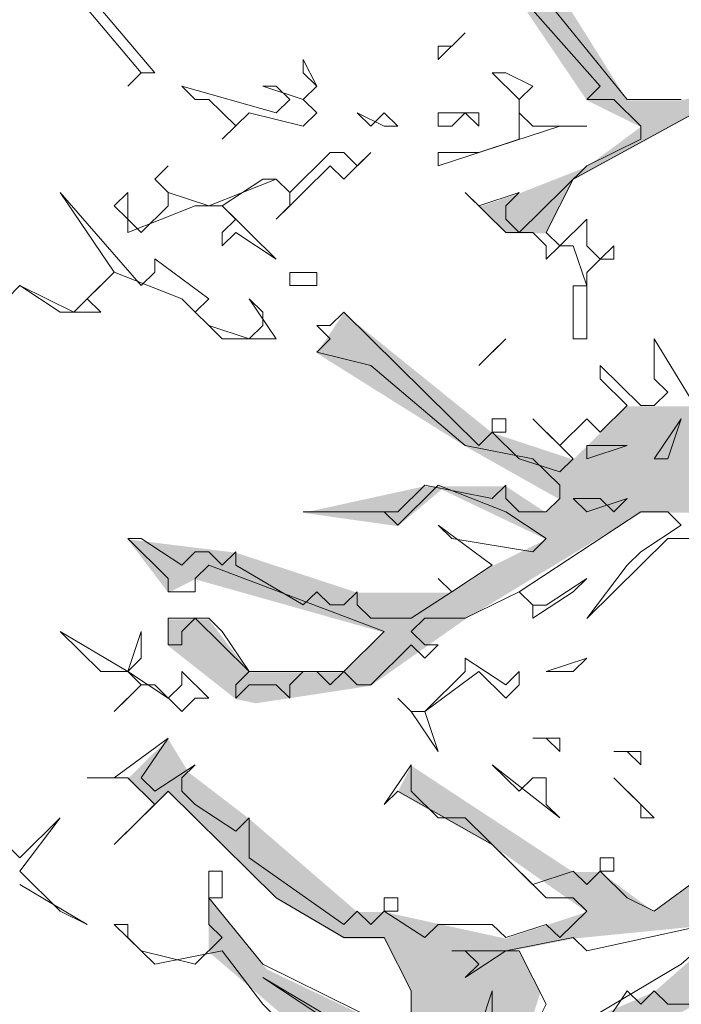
# Model space of a CAD drawing. Header units: metres. Extents: x -4 to 112, y -27 to 26.
# Tile 31 of 167: x 8.028 to 9.007, y 1.962 to 3.419. Entities that reach past the tile are written whole.
import ezdxf

# ---------------------------------------------------------------- set-up
doc = ezdxf.new("R2010")
doc.units = ezdxf.units.M
doc.header["$MEASUREMENT"] = 0
doc.layers.add('60 Pflanzen außen', color=7, linetype='Continuous')
doc.layers.add('94 Genehmigungsplanung Bemaßung', color=7, linetype='Continuous')
doc.styles.add('ERSTELLTER_STIL_2', font='arial.ttf')
doc.dimstyles.new('ERSTELLTER_STIL__1', dxfattribs={"dimtxt": 0.25, "dimasz": 0.19, "dimexe": 0.18, "dimexo": 0.1, "dimgap": 0, "dimtad": 1, "dimtih": 1, "dimtoh": 1, "dimzin": 0, "dimdsep": 46, "dimtxsty": 'ERSTELLTER_STIL_2', "dimblk": 'ARROWHEAD_6', "dimblk1": 'ARROWHEAD_6', "dimblk2": 'ARROWHEAD_6', "dimcen": 0.09, "dimclrd": 7, "dimclre": 7, "dimclrt": 7, "dimazin": 0, "dimtfac": 1, "dimtdec": 4, "dimtmove": 0, "dimatfit": 3, "dimfxl": 1, "dimtolj": 1, "dimtzin": 0, "dimarcsym": 0})

# ---------------------------------------------------------------- blocks, each defined once
blk = doc.blocks.new('Laubbäume 27[17]_1', base_point=(9.6662, -0.1855))
at = {"layer": '60 Pflanzen außen', "linetype": 'Continuous', "lineweight": 0, "true_color": 0xffffff}
h = blk.add_hatch(color=7, dxfattribs=at)
h.paths.add_polyline_path([(11.5441, 0.8973), (11.4642, 0.8973), (11.3643, 0.8382), (11.3044, 0.8185), (11.1046, 0.7398), (10.9248, 0.7201), (10.785, 0.7792), (10.6652, 0.7792), (10.5653, 0.858), (10.4454, 0.9761), (10.2556, 0.9269), (10.1857, 0.9171), (10.1658, 0.9368), (10.2856, 1.0352), (10.4255, 1.0352), (10.5453, 1.0254), (10.5653, 1.0549), (10.7051, 1.0352), (10.8849, 1.0352), (11.0048, 1.0352), (11.1246, 1.1336), (11.0048, 1.0745), (10.9648, 1.1336), (11.1047, 1.2517), (11.1846, 1.2517), (11.3044, 1.2714), (11.2046, 1.3305), (11.1446, 1.3305), (11.0448, 1.4093), (10.9848, 1.4684), (11.1247, 1.5471), (11.4244, 1.8424), (11.5243, 1.9803), (11.2645, 1.8228), (11.2446, 1.744), (10.9449, 1.5471), (10.865, 1.4881), (10.7804, 1.4533), (10.865, 1.6456), (11.0448, 1.8228), (11.1247, 1.8228), (11.1047, 1.8819), (11.0049, 1.8228), (10.9449, 1.8622), (10.825, 1.6653), (10.7252, 1.6259), (10.6453, 1.685), (10.6429, 1.6882), (10.6652, 1.7047), (10.7052, 1.7441), (10.7851, 1.8228), (10.842, 1.9349), (10.885, 1.941), (10.9849, 1.9803), (10.865, 2.0394), (10.9849, 2.1772), (11.0448, 2.2166), (11.0049, 2.2757), (10.9649, 2.256), (10.905, 2.2166), (10.885, 2.1772), (10.7651, 1.9803), (10.6253, 2), (10.4655, 2.0394), (10.3656, 2.0001), (10.4256, 2.0985), (10.4655, 2.1576), (10.8451, 2.377), (10.9849, 2.3741), (11.0249, 2.3151), (11.1048, 2.3544), (11.1647, 2.2954), (11.2846, 2.1969), (11.3045, 2.2166), (11.2346, 2.3052), (11.1847, 2.3938), (11.1647, 2.4529), (11.1248, 2.4529), (11.059, 2.4138), (11.0249, 2.4726), (10.8851, 2.4332), (10.965, 2.512), (11.0449, 2.6301), (11.1448, 2.6498), (11.1647, 2.6695), (11.2846, 2.6301), (11.3445, 2.6104), (11.2247, 2.7286), (11.1448, 2.7089), (11.1797, 2.7515), (11.3645, 2.7876), (11.4444, 2.8664), (11.1048, 2.7483), (11.0649, 2.7089), (11.0257, 2.6664), (11.0249, 2.6695), (11.0249, 2.6989), (11.0399, 2.7237), (11.0249, 2.8467), (11.0649, 2.9058), (11.1148, 2.9944), (11.1638, 3.0239), (11.1004, 3.0239), (11.0649, 3.0436), (11.0249, 2.9649), (10.965, 2.8073), (10.985, 2.6301), (10.8651, 2.4923), (10.8451, 2.512), (10.7652, 2.4332), (10.6054, 2.3545), (10.5654, 2.2757), (10.4955, 2.2856), (10.3656, 2.1379), (10.2458, 1.9607), (10.2857, 2.0788), (10.2657, 2.1182), (10.2058, 2.0789), (10.2658, 2.2364), (10.3457, 2.2364), (10.4056, 2.197), (10.4256, 2.256), (10.4755, 2.3053), (10.4855, 2.3151), (10.4855, 2.3348), (10.6653, 2.512), (10.6853, 2.4726), (10.7053, 2.4726), (10.8052, 2.5317), (10.8651, 2.5908), (10.8451, 2.6104), (10.7253, 2.5908), (10.6453, 2.5711), (10.7652, 2.7877), (10.8252, 2.7483), (10.9051, 2.8073), (10.8851, 2.8467), (10.7898, 2.8321), (10.7652, 2.8664), (10.6254, 2.6695), (10.5654, 2.512), (10.5055, 2.4529), (10.5055, 2.512), (10.4855, 2.5317), (10.5455, 2.6302), (10.5654, 2.6302), (10.6054, 2.7089), (10.7453, 2.8467), (10.5854, 2.8664), (10.4856, 2.768), (10.3577, 2.7475), (10.5455, 2.8665), (10.6454, 2.9058), (10.6654, 2.9255), (10.7852, 2.9452), (10.965, 3.0042), (11.0249, 3.0436), (11.0249, 3.0633), (11.005, 3.083), (10.7253, 2.9846), (10.9051, 3.1027), (11.1248, 3.2208), (11.2247, 3.3784), (11.1648, 3.398), (11.2647, 3.4768), (11.1848, 3.4768), (11.0849, 3.4374), (11.005, 3.3981), (10.9451, 3.3784), (10.8951, 3.3882), (10.7853, 3.3784), (10.6254, 3.28), (10.5455, 3.2406), (10.4656, 3.2012), (10.1859, 2.9453), (10.1859, 3.0043), (10.2459, 3.0634), (10.3458, 3.1421), (10.3857, 3.2209), (10.5095, 3.2732), (10.6254, 3.3587), (10.6454, 3.3981), (10.8852, 3.5556), (10.985, 3.6344), (11.1449, 3.7515), (11.3247, 3.7909), (11.5045, 3.8509), (11.4246, 3.91), (11.3446, 3.8706), (11.2048, 3.8116), (11.025, 3.7515), (10.8852, 3.6344), (10.8053, 3.595), (10.7453, 3.5162), (10.4656, 3.339), (10.3458, 3.28), (10.2059, 3.1225), (10.3258, 3.3194), (10.5655, 3.4966), (10.7853, 3.6738), (10.9792, 3.8255), (11.1565, 3.8556), (10.9851, 3.851), (10.8852, 3.7722), (10.8452, 3.7722), (10.6854, 3.6344), (10.5456, 3.5163), (10.3658, 3.4375), (10.3458, 3.4572), (10.4257, 3.536), (10.4657, 3.7909), (10.4674, 3.9118), (10.4657, 4.0184), (10.5656, 4.107), (10.6455, 4.3236), (10.6455, 4.3826), (10.5856, 4.3039), (10.4657, 4.0676), (10.4324, 3.9582), (10.3458, 3.9298), (10.3059, 3.941), (10.3059, 3.9889), (10.3458, 4.0282), (10.3858, 4.0676), (10.4857, 4.1857), (10.6455, 4.4811), (10.6655, 4.4811), (10.6767, 4.4988), (10.6455, 4.5205), (10.6056, 4.5205), (10.5656, 4.4417), (10.5057, 4.5205), (10.5057, 4.4023), (10.4457, 4.2251), (10.3858, 4.1661), (10.3458, 4.1267), (10.3458, 4.0873), (10.206, 4.0086), (10.1661, 4.0676), (10.226, 4.1267), (10.3459, 4.4614), (10.3659, 4.4811), (10.3659, 4.5402), (10.3459, 4.5599), (10.3259, 4.5402), (10.2859, 4.4221), (10.246, 4.3827), (10.246, 4.3433), (10.226, 4.2055), (10.1661, 4.1464), (10.1461, 4.2055), (10.1861, 4.363), (10.1861, 4.5402), (10.2061, 4.7568), (10.1654, 4.7034), (10.1462, 4.8553), (10.0662, 4.4418), (9.9264, 4.2646), (9.8864, 4.1661), (9.8465, 4.3236), (9.8713, 4.434), (9.8864, 4.5009), (9.9863, 4.7765), (9.9464, 4.7765), (9.8665, 4.5796), (9.8265, 4.619), (9.8665, 4.7175), (9.8066, 4.875), (9.7466, 4.9538), (9.6268, 5.0916), (9.6068, 5.1113), (9.5669, 5.0916), (9.6268, 5.0522), (9.6468, 4.9735), (9.7067, 4.9144), (9.8265, 4.7568), (9.7666, 4.6978), (9.8465, 4.4812), (9.8065, 4.363), (9.8065, 4.1858), (9.7865, 3.9101), (9.7265, 3.7329), (9.7465, 3.6148), (9.6666, 3.5951), (9.6067, 3.7133), (9.6267, 3.7329), (9.6466, 3.8314), (9.6866, 3.9692), (9.6866, 4.1071), (9.6666, 3.9692), (9.6267, 3.9102), (9.6267, 3.8905), (9.5867, 3.8117), (9.5867, 3.7723), (9.4469, 3.8905), (9.4469, 4.048), (9.387, 4.1465), (9.387, 4.1662), (9.5468, 4.3434), (9.5868, 4.2646), (9.6267, 4.4221), (9.5868, 4.5206), (9.5468, 4.4221), (9.5468, 4.5009), (9.5868, 4.5993), (9.6068, 4.7175), (9.6068, 4.7766), (9.5668, 4.8356), (9.5668, 4.875), (9.5269, 4.9144), (9.4869, 5.0129), (9.479, 4.9657), (9.5069, 4.7569), (9.4869, 4.6978), (9.5269, 4.619), (9.5069, 4.4024), (9.4269, 4.304), (9.427, 4.3631), (9.4869, 4.5206), (9.387, 4.7963), (9.3271, 4.9735), (9.3071, 4.9735), (9.3471, 4.6978), (9.427, 4.5797), (9.367, 4.2646), (9.347, 4.2252), (9.2472, 4.4418), (9.1873, 4.6388), (9.1673, 4.7569), (9.2073, 4.8357), (9.2272, 4.9932), (9.2073, 4.9735), (9.1873, 4.8554), (9.1673, 4.7963), (9.1074, 4.8751), (9.0075, 4.9341), (9.0075, 4.9735), (9.0075, 5.0523), (8.9875, 5.0523), (8.9875, 4.9735), (8.9476, 4.9341), (8.9875, 4.7766), (8.9675, 4.7569), (8.9276, 4.7569), (8.9575, 4.6683), (8.9276, 4.6585), (8.8277, 4.816), (8.8477, 5.0523), (8.8078, 5.1508), (8.7678, 5.4264), (8.7478, 5.4067), (8.7478, 5.2295), (8.8277, 5.0326), (8.8077, 4.8357), (8.6879, 4.9736), (8.6679, 5.0326), (8.568, 5.1114), (8.4282, 5.1311), (8.6479, 4.9736), (8.7678, 4.816), (8.8277, 4.7569), (8.8477, 4.6782), (8.9276, 4.5994), (8.9475, 4.5994), (8.9875, 4.3434), (8.9675, 4.3237), (8.7977, 4.4025), (8.7677, 4.3828), (8.7278, 4.4616), (8.6479, 4.5207), (8.6279, 4.501), (8.6279, 4.4222), (8.6878, 4.3828), (8.7677, 4.3237), (8.7877, 4.3434), (8.9275, 4.3237), (8.9475, 4.245), (9.0274, 4.1662), (9.0474, 4.0874), (8.9874, 4.1662), (8.8276, 4.2844), (8.7877, 4.2844), (8.7477, 4.2844), (8.528, 4.4025), (8.528, 4.4222), (8.4281, 4.501), (8.3682, 4.5601), (8.3482, 4.5601), (8.2749, 4.6256), (8.2484, 4.6192), (8.0886, 4.7767), (8.0496, 4.8161), (8.0286, 4.7964), (8.0286, 4.757), (8.1485, 4.6586), (8.3882, 4.5207), (8.528, 4.3632), (8.4681, 4.3435), (8.4681, 4.2647), (8.508, 4.2253), (8.528, 4.245), (8.5879, 4.2647), (8.6079, 4.2844), (8.8077, 4.2056), (8.7877, 4.1268), (8.8077, 4.1071), (8.8676, 4.1859), (8.9275, 4.0874), (8.8476, 4.0481), (8.8476, 3.989), (8.8676, 3.9693), (8.9874, 4.0087), (9.0274, 4.0284), (9.2271, 3.8511), (8.9674, 3.8708), (8.8476, 3.8708), (8.7877, 3.8905), (8.7477, 3.8905), (8.6878, 3.9693), (8.6279, 4.0284), (8.508, 4.0678), (8.4681, 4.0678), (8.3882, 4.1663), (8.3082, 4.1269), (8.468, 3.989), (8.5679, 3.9103), (8.6478, 3.7724), (8.8276, 3.8118), (9.1472, 3.8117), (9.297, 3.7423), (9.4069, 3.6345), (9.4269, 3.4967), (9.4668, 3.4376), (9.4668, 3.3785), (9.3869, 3.3195), (9.3469, 3.3195), (9.307, 3.3785), (9.327, 3.4967), (9.307, 3.5656), (9.287, 3.477), (9.2271, 3.5361), (9.2271, 3.6542), (9.1872, 3.6739), (9.2071, 3.5755), (9.0873, 3.6345), (8.9874, 3.6936), (8.9474, 3.6739), (8.9474, 3.6345), (9.0873, 3.5952), (9.2671, 3.4573), (9.267, 3.3785), (9.287, 3.2998), (9.1575, 3.3363), (9.0073, 3.2998), (8.9274, 3.2998), (8.6678, 3.7133), (8.5279, 3.733), (8.7277, 3.5755), (8.7077, 3.5361), (8.5279, 3.5952), (8.3282, 3.6149), (8.2483, 3.5362), (8.3881, 3.5558), (8.488, 3.5361), (8.5279, 3.5361), (8.6877, 3.477), (8.7477, 3.477), (8.8675, 3.2998), (8.9474, 3.2604), (8.8675, 3.2014), (8.7676, 3.162), (8.7077, 3.1423), (8.7476, 3.1029), (8.8076, 3.1029), (8.8475, 3.1817), (9.0273, 3.2801), (9.2271, 3.2407), (9.327, 3.2407), (9.4468, 3.0832), (9.4668, 2.965), (9.4867, 2.8862), (9.4867, 2.8075), (9.4668, 2.7878), (9.3469, 2.8666), (9.3069, 2.8469), (9.287, 2.8666), (9.227, 2.8272), (9.2071, 2.8469), (9.1871, 2.8272), (9.1419, 2.8718), (9.0872, 2.8863), (9.0273, 2.8469), (8.9274, 2.8469), (8.8475, 2.7682), (8.7276, 2.8076), (8.5079, 2.9848), (8.4679, 2.9257), (8.6877, 2.7879), (8.8275, 2.7091), (8.8075, 2.6894), (8.7476, 2.7288), (8.6277, 2.7288), (8.4479, 2.6894), (8.5878, 2.6697), (8.6528, 2.7239), (8.8075, 2.65), (8.7276, 2.6106), (8.6677, 2.5713), (8.5278, 2.5713), (8.3481, 2.6304), (8.1882, 2.6501), (8.2482, 2.5713), (8.2881, 2.591), (8.5678, 2.5122), (8.5078, 2.4531), (8.368, 2.4532), (8.3081, 2.5319), (8.2482, 2.5319), (8.2482, 2.4925), (8.348, 2.4138), (8.3778, 2.4075), (8.5478, 2.4334), (8.6876, 2.5319), (8.9474, 2.6894), (9.0472, 2.6894), (9.227, 2.7878), (9.287, 2.7878), (9.4068, 2.7681), (9.4867, 2.6893), (9.4068, 2.65), (9.3469, 2.6795), (9.227, 2.6303), (9.0872, 2.5909), (9.0672, 2.5515), (9.1871, 2.5909), (9.4068, 2.6106), (9.5067, 2.5515), (9.5067, 2.4924), (9.3668, 2.4727), (9.187, 2.2955), (9.1471, 2.2562), (9.0872, 2.2759), (9.0272, 2.2168), (9.0472, 2.1577), (8.9673, 2.0987), (8.8874, 2.1577), (8.8474, 2.1577), (8.6077, 2.3153), (8.5877, 2.2759), (8.7276, 2.1971), (8.8674, 2.0987), (8.8075, 2.079), (8.7475, 2.0593), (8.5677, 2.0987), (8.5278, 2.0987), (8.368, 2.2366), (8.2781, 2.3055), (8.2481, 2.3547), (8.1882, 2.2956), (8.2282, 2.2563), (8.2481, 2.2759), (8.4079, 2.1184), (8.5078, 2.0593), (8.5677, 2.0593), (8.6077, 1.9805), (8.6077, 1.9412), (8.5877, 1.9215), (8.3945, 2.0135), (8.3081, 2.1184), (8.308, 2.079), (8.308, 2.0397), (8.4579, 1.9116), (8.4279, 1.8821), (8.348, 1.9215), (8.1682, 1.9018), (8.2881, 1.8821), (8.3879, 1.8821), (8.4079, 1.8427), (8.4479, 1.8624), (8.5078, 1.823), (8.5477, 1.7443), (8.7075, 1.6261), (8.7275, 1.5867), (8.7874, 1.5867), (8.8074, 1.5473), (8.6776, 1.4981), (8.6276, 1.4686), (8.5477, 1.3308), (8.5277, 1.3111), (8.5677, 1.2914), (8.6076, 1.2914), (8.7475, 1.3898), (8.8274, 1.4686), (8.8873, 1.5276), (8.9559, 1.4994), (8.9872, 1.4686), (8.9872, 1.4095), (8.8673, 1.3898), (8.8473, 1.3307), (8.8873, 1.2913), (8.9272, 1.311), (9.0072, 1.3701), (8.8274, 1.1929), (8.7275, 1.0944), (8.7075, 1.0157), (8.7474, 0.996), (8.9557, 1.225), (9.0954, 1.4316), (9.2269, 1.5079), (9.2868, 1.5276), (9.3268, 1.6064), (9.2469, 1.6261), (9.2416, 1.6351), (9.3867, 1.7245), (9.5466, 1.7048), (9.5066, 1.567), (9.5301, 1.2926), (9.5065, 1.1141), (9.5241, 0.9413), (9.5065, 0.9368), (9.4666, 1.0944), (9.4466, 1.0747), (9.4666, 0.9565), (9.4266, 0.9565), (9.3268, 1.0944), (9.2469, 1.1929), (9.2269, 1.1929), (9.2069, 1.1535), (9.2468, 1.055), (9.3467, 0.9959), (9.4266, 0.9369), (9.4266, 0.8975), (9.4066, 0.8778), (9.3068, 0.9172), (9.147, 0.996), (9.087, 0.9566), (8.9871, 0.996), (8.9672, 0.996), (8.9672, 0.9369), (9.107, 0.8975), (9.2868, 0.8975), (9.0471, 0.7794), (8.8673, 0.7991), (8.8273, 0.7794), (8.8073, 0.7597), (8.9472, 0.74), (8.9072, 0.6809), (9.0471, 0.74), (9.1469, 0.7597), (9.2268, 0.7793), (9.3267, 0.8778), (9.4266, 0.799), (9.5465, 0.7793), (9.5657, 0.6625), (9.6418, 0.1995), (9.6663, 0.0507), (9.6662, -0.1659), (9.826, -0.1856), (9.846, -0.1659), (9.866, -0.1856), (9.906, -0.1856), (9.9459, -0.1462), (9.9859, -0.1856), (10.0058, -0.1856), (9.9659, -0.1265), (9.9859, -0.1068), (9.9659, -0.1068), (9.9459, -0.0871), (9.9659, -0.0674), (9.9859, -0.0674), (9.9459, -0.028), (9.9659, -0.0084), (9.9459, 0.0113), (9.9659, 0.031), (9.9859, 0.031), (9.9859, 0.0704), (9.9659, 0.0704), (9.9459, 0.0901), (9.9859, 0.1492), (9.9859, 0.2476), (9.9659, 0.2673), (9.9859, 0.287), (9.946, 0.3264), (9.9659, 0.3461), (10.0059, 0.3461), (9.9859, 0.4051), (10.0658, 0.6414), (10.2057, 0.7596), (10.4254, 0.8383), (10.4454, 0.8186), (10.7051, 0.6808), (10.745, 0.6807), (10.805, 0.6807), (10.9648, 0.6807), (11.0047, 0.6807), (11.1845, 0.7201), (11.3643, 0.7595), (11.5042, 0.8579)])
h.paths.add_polyline_path([(11.1648, 3.3587), (11.025, 3.2799), (10.9451, 3.2209), (10.6654, 3.0634), (10.5655, 2.9649), (10.4256, 2.9846), (10.3058, 2.9452), (10.3657, 3.0437), (10.4856, 3.1027), (10.5455, 3.1815), (10.7653, 3.2209), (10.8052, 3.2602), (11.025, 3.3193), (11.0649, 3.3981), (11.0949, 3.4079), (11.1627, 3.3983), (11.1249, 3.3784)], flags=0)
h.paths.add_polyline_path([(11.1047, 1.3108), (10.7251, 1.0943), (10.5653, 1.114), (10.3256, 1.0746), (10.4632, 1.2161), (10.7451, 1.3699), (10.805, 1.3699), (10.825, 1.3896), (10.9249, 1.3896), (10.9449, 1.4093), (10.9649, 1.4093)], flags=0)
h.paths.add_polyline_path([(10.7945, 1.9282), (10.6253, 1.7244), (10.5853, 1.7244), (10.5753, 1.7342), (10.7452, 1.9213)], flags=0)
h.paths.add_polyline_path([(10.6732, 1.4881), (10.3456, 1.3306), (10.3056, 1.3109), (10.1858, 1.2321), (10.2857, 1.3503), (10.4055, 1.5078)], flags=0)
h.paths.add_polyline_path([(10.6253, 1.5668), (10.5653, 1.5669), (10.4255, 1.5275), (10.4225, 1.5287), (10.4854, 1.6062), (10.5853, 1.6456)], flags=0)
h.paths.add_polyline_path([(10.5454, 1.8228), (10.4855, 1.8228), (10.4655, 1.8032), (10.4255, 1.8425), (10.3656, 1.8425), (10.3257, 1.8819), (10.3057, 1.8622), (10.2857, 1.8819), (10.3656, 1.9607), (10.5054, 1.8819), (10.6053, 1.9016), (10.6153, 1.8917)], flags=0)
h.paths.add_polyline_path([(10.4055, 1.6063), (10.1858, 1.3503), (10.1458, 1.3109), (10.006, 1.0746), (10.0659, 1.3306), (10.1458, 1.4684), (10.1458, 1.6457), (10.1858, 1.685), (10.2058, 1.6653), (10.2258, 1.685), (10.2258, 1.7244), (10.3256, 1.7441), (10.3456, 1.7047), (10.3656, 1.7047), (10.5054, 1.7047)], flags=0)
h.paths.add_polyline_path([(10.4656, 2.5908), (10.4256, 2.453), (10.3891, 2.3647), (10.2458, 2.2561), (10.1659, 2.2364), (10.1459, 2.3348), (10.1859, 2.3348), (10.3057, 2.3742), (10.1459, 2.4333), (10.086, 2.3742), (10.086, 2.4333), (10.1659, 2.5908), (10.3457, 2.6696), (10.5055, 2.6499)], flags=0)
h.paths.add_polyline_path([(10.4057, 3.6738), (10.3658, 3.595), (10.3258, 3.4178), (10.186, 3.2603), (10.2259, 3.3981), (10.2059, 3.4572), (10.2259, 3.5064), (10.2859, 3.7324), (10.3258, 3.851), (10.4058, 3.8707)], flags=0)
h.paths.add_polyline_path([(10.2856, 1.1731), (10.2257, 1.0943), (10.1258, 0.9959), (10.0459, 0.858), (10.0659, 0.9565), (10.1858, 1.1731)], flags=0)
h.paths.add_polyline_path([(10.2548, 3.9197), (10.206, 3.851), (10.206, 3.9101)], flags=0)
h.paths.add_polyline_path([(10.1059, 1.7737), (10.046, 1.882), (10.086, 2.0198), (10.2039, 2.0731)], flags=0)
h.paths.add_polyline_path([(10.1061, 3.7516), (10.0462, 3.6935), (9.9662, 3.5951), (9.9862, 3.6738), (9.9862, 3.7516), (9.9862, 3.851), (10.0262, 3.8117), (10.0861, 3.8707), (10.146, 3.791)], flags=0)
h.paths.add_polyline_path([(10.1347, 4.3996), (10.0662, 4.3827), (10.1461, 4.6781), (10.1461, 4.4221)], flags=0)
h.paths.add_polyline_path([(10.1261, 4.107), (10.0961, 4.0578), (10.0662, 4.1464), (10.0262, 4.1267), (10.0062, 4.107), (10.0262, 4.0086), (9.9263, 3.8511), (9.9063, 3.8707), (9.8664, 3.791), (9.8664, 3.6148), (9.9263, 3.4572), (9.8663, 3.3785), (9.9063, 3.2997), (9.9063, 3.2603), (9.8663, 3.0831), (9.8264, 3.1225), (9.8064, 3.1028), (9.8263, 2.9847), (9.8663, 2.9256), (9.7664, 2.8075), (9.7102, 2.9266), (9.7065, 3.0438), (9.7664, 3.1028), (9.8264, 3.28), (9.8064, 3.28), (9.7864, 3.2603), (9.7664, 3.28), (9.8264, 3.5163), (9.8464, 3.6148), (9.8464, 3.7516), (9.8664, 3.8708), (9.9064, 4.048), (9.9263, 4.1858), (10.0063, 4.3039), (10.1061, 4.3433), (10.1261, 4.2449), (10.1061, 4.2055)], flags=0)
h.paths.add_polyline_path([(10.0261, 2.965), (9.9462, 2.9453), (10.106, 3.1028), (10.1242, 3.158), (10.126, 3.1028)], flags=0)
h.paths.add_polyline_path([(10.1201, 3.2823), (10.0661, 3.1225), (9.9063, 3.0044), (9.9462, 3.1225), (9.9662, 3.2997), (9.9862, 3.4769), (10.1114, 3.5834), (10.116, 3.408)], flags=0)
h.paths.add_polyline_path([(10.0661, 2.8665), (9.9861, 2.6302), (9.9861, 2.3742), (9.9262, 2.2758), (9.9461, 2.2364), (9.9062, 2.2364), (9.8862, 2.2167), (9.9062, 2.197), (9.9661, 2.197), (9.9661, 2.0789), (9.7863, 2.0592), (9.6864, 1.9804), (9.6864, 2.0592), (9.8063, 2.1773), (9.7264, 2.2167), (9.6864, 2.1577), (9.6665, 2.3152), (9.6375, 2.4244), (9.666, 2.5239), (9.7065, 2.6302), (9.7464, 2.6893), (9.7864, 2.6499), (9.8063, 2.5712), (9.9062, 2.453), (9.9262, 2.453), (9.9262, 2.5121), (9.8463, 2.6105), (9.8263, 2.6499), (9.7864, 2.7484), (9.8663, 2.8271), (9.8979, 2.8151), (9.9462, 2.8468), (9.9062, 2.8665), (9.9262, 2.8862), (10.0661, 2.9059)], flags=0)
h.paths.add_polyline_path([(9.9661, 1.5866), (9.9061, 1.5078), (9.9461, 1.4685), (9.8861, 1.2322), (9.9061, 1.2125), (9.8262, 0.9171), (9.7463, 1.0156), (9.8321, 1.2355), (9.8861, 1.4488), (9.8562, 1.5768), (9.846, 1.6401), (9.8662, 1.6457)], flags=0)
h.paths.add_polyline_path([(9.9261, 1.8426), (9.8142, 1.7875), (9.7863, 1.8426), (9.7088, 1.7774), (9.6664, 1.8032), (9.6864, 1.882), (9.7463, 1.9411), (9.7663, 1.9214), (9.7863, 1.9214), (9.8063, 1.9411), (9.9062, 1.9804), (9.9661, 2.0198), (9.9661, 1.8426)], flags=0)
h.paths.add_polyline_path([(9.9661, 1.6654), (9.8361, 1.702), (9.8262, 1.7638), (9.9196, 1.7683), (9.9661, 1.7862)], flags=0)
h.paths.add_polyline_path([(9.7862, 0.6021), (9.8061, 0.5824), (9.8261, 0.5824), (9.8261, 0.543), (9.8182, 0.4334), (9.8061, 0.2673), (9.7861, 0.2673), (9.8061, 0.287), (9.8061, 0.3461), (9.7662, 0.4642), (9.7662, 0.5036), (9.7262, 0.6218), (9.7462, 0.6415), (9.7262, 0.6612), (9.7462, 0.6612), (9.7462, 0.7399), (9.7263, 0.7399), (9.7263, 0.7596), (9.7862, 0.8384), (9.7662, 0.8581), (9.7462, 0.8581), (9.7862, 0.8974), (9.8261, 0.8581), (9.8461, 0.8777), (9.8461, 0.799), (9.8261, 0.7399), (9.8461, 0.6415)], flags=0)
h.paths.add_polyline_path([(9.6863, 1.0156), (9.6763, 0.9861), (9.6863, 1.055), (9.6264, 1.2716), (9.6264, 1.3365), (9.7663, 1.4882), (9.7994, 1.4991), (9.8062, 1.4488), (9.8262, 1.37)], flags=0)
h.paths.add_polyline_path([(9.7944, 1.5361), (9.7063, 1.5079), (9.6264, 1.4291), (9.6664, 1.5276), (9.6664, 1.5866), (9.7219, 1.6457), (9.7863, 1.5965)], flags=0)
h.paths.add_polyline_path([(9.7065, 3.4376), (9.6466, 3.5163), (9.7265, 3.5557), (9.7314, 3.5477)], flags=0)
h.paths.add_polyline_path([(9.7065, 3.3391), (9.6666, 3.2407), (9.6066, 3.2013), (9.5667, 2.9847), (9.5667, 3.1422), (9.5667, 3.221), (9.5867, 3.3194), (9.6466, 3.3391), (9.6466, 3.2997), (9.6766, 3.2899)], flags=0)
h.paths.add_polyline_path([(9.7065, 2.9256), (9.669, 2.8518), (9.6665, 2.9059)], flags=0)
h.paths.add_polyline_path([(9.6728, 2.6967), (9.6465, 2.7484), (9.6665, 2.7681), (9.6665, 2.8468), (9.7004, 2.8134)], flags=0)
h.paths.add_polyline_path([(9.6266, 3.3785), (9.5667, 3.3588), (9.5867, 3.4967), (9.6466, 3.3982)], flags=0)
h.paths.add_polyline_path([(9.5266, 2.0198), (9.5266, 1.882), (9.5266, 1.8032), (9.4866, 1.8229), (9.2669, 1.8033), (9.2269, 1.7836), (9.127, 1.6851), (8.9872, 1.6261), (8.9473, 1.6064), (8.9223, 1.5959), (8.8523, 1.7246), (8.8074, 1.7836), (8.7875, 1.7639), (8.8074, 1.6261), (8.7874, 1.6261), (8.6276, 1.7639), (8.5877, 1.8427), (8.5278, 1.8821), (8.452, 1.9523), (8.5677, 1.8821), (8.6093, 1.8592), (8.6876, 1.8821), (8.7275, 1.9412), (8.7675, 1.8821), (8.7985, 1.9785), (8.7675, 2.0396), (8.7583, 2.0417), (8.8474, 2.0593), (9.0472, 2.079), (9.187, 2.2365), (9.207, 2.2168), (9.227, 2.2365), (9.227, 2.2955), (9.3668, 2.4137), (9.5067, 2.2955), (9.3668, 2.2955), (9.3069, 2.3349), (9.2869, 2.3152), (9.2869, 2.2955), (9.207, 2.1971), (9.1471, 2.138), (8.9673, 1.9805), (8.8685, 1.9379), (8.7775, 1.8722), (8.7275, 1.8821), (8.6276, 1.8033), (8.7675, 1.823), (9.0272, 1.9608), (9.2669, 2.1774), (9.3269, 2.2365), (9.4467, 2.2561), (9.5266, 2.2364), (9.5266, 2.1971), (9.4867, 2.1577), (9.4267, 2.0986), (9.3069, 2.0396), (9.197, 1.9903), (9.1071, 1.9411), (9.1271, 1.9214), (9.3268, 2.0002), (9.4467, 2.0789), (9.5466, 2.0986)], flags=0)
h.paths.add_polyline_path([(9.5268, 3.7329), (9.4868, 3.6148), (9.4269, 3.7517), (9.4269, 3.8393), (9.4669, 3.8117)], flags=0)
h.paths.add_polyline_path([(9.4468, 3.1619), (9.4069, 3.221), (9.4069, 3.2701), (9.4668, 3.3391), (9.4668, 3.1816)], flags=0)
h.paths.add_polyline_path([(9.3204, 4.1793), (9.2671, 4.0874), (9.2871, 3.989), (9.3071, 3.9299), (9.307, 3.8577), (9.2195, 3.9352), (9.2671, 3.989), (9.2272, 4.0677), (9.2871, 4.1268), (9.2272, 4.304), (9.2472, 4.3237)], flags=0)
h.paths.add_polyline_path([(9.1672, 4.0283), (9.1073, 4.1071), (9.0873, 4.1465), (9.0873, 4.1662), (9.0274, 4.3631), (9.0274, 4.4419), (9.0075, 4.6388), (9.0075, 4.6797), (9.1273, 4.4615), (9.0774, 4.4714), (9.0674, 4.4812), (9.0474, 4.4616), (9.0474, 4.4419), (9.1073, 4.4025), (9.1273, 4.4222), (9.2138, 4.371), (9.1872, 4.3434), (9.1872, 4.2449), (9.2272, 4.1465)], flags=0)
h.paths.add_polyline_path([(9.1673, 4.5009), (9.1273, 4.56), (9.1473, 4.5797), (9.1473, 4.5994), (9.0075, 4.7372), (9.0275, 4.7569), (9.0075, 4.9144), (9.1273, 4.816)], flags=0)
at = {"layer": '60 Pflanzen außen', "color": 9, "linetype": 'Continuous', "lineweight": 18}
for p, q in [((8.9274, 3.3012), (8.7676, 3.4981)), ((8.7477, 3.4784), (8.8875, 3.3209)), ((8.1084, 3.4588), (8.2083, 3.3406)), ((8.2283, 3.3406), (8.1284, 3.4588)), ((8.6478, 3.3603), (8.6877, 3.3997)), ((8.6877, 3.3997), (8.6677, 3.38)), ((8.6478, 3.38), (8.6478, 3.3603)), ((8.6677, 3.38), (8.6478, 3.38)), ((8.468, 3.3209), (8.448, 3.3603)), ((8.448, 3.3603), (8.448, 3.3406)), ((8.2083, 3.3406), (8.1883, 3.3209)), ((8.1883, 3.3209), (8.2083, 3.3406)), ((8.2083, 3.3406), (8.2283, 3.3406)), ((8.448, 3.3406), (8.468, 3.3209)), ((8.7477, 3.3406), (8.7277, 3.3406)), ((8.7277, 3.3406), (8.7676, 3.3012)), ((8.7876, 3.3209), (8.7477, 3.3406)), ((8.408, 3.2815), (8.2682, 3.3209)), ((8.2682, 3.3209), (8.2882, 3.3012)), ((8.448, 3.3012), (8.3881, 3.3209)), ((8.3881, 3.3209), (8.408, 3.3209)), ((8.408, 3.3209), (8.428, 3.3012)), ((8.468, 3.3209), (8.448, 3.3012)), ((8.448, 3.3012), (8.468, 3.3209)), ((8.7676, 3.3012), (8.7876, 3.3209)), ((8.8875, 3.3209), (8.8675, 3.3012)), ((8.2882, 3.3012), (8.3082, 3.3012)), ((8.3082, 3.3012), (8.3481, 3.2619)), ((8.428, 3.3012), (8.408, 3.2815)), ((8.468, 3.2815), (8.448, 3.3012)), ((8.7676, 3.3012), (8.7676, 3.2421)), ((8.7676, 3.2815), (8.7676, 3.3012)), ((8.8675, 3.3012), (8.9075, 3.3012)), ((8.9075, 3.3012), (8.9474, 3.2618)), ((9.0073, 3.3012), (8.9274, 3.3012)), ((8.3281, 3.2422), (8.3681, 3.2815)), ((8.3681, 3.2815), (8.448, 3.2618)), ((8.448, 3.2618), (8.468, 3.2815)), ((8.5279, 3.2815), (8.5679, 3.2618)), ((8.5479, 3.2618), (8.5279, 3.2815)), ((8.5679, 3.2815), (8.5479, 3.2618)), ((8.5878, 3.2618), (8.5679, 3.2815)), ((8.7077, 3.2815), (8.6478, 3.2815)), ((8.6478, 3.2815), (8.6478, 3.2618)), ((8.6677, 3.2618), (8.6877, 3.2815)), ((8.6877, 3.2815), (8.7077, 3.2618)), ((8.7077, 3.2618), (8.7077, 3.2815)), ((8.7876, 3.2618), (8.7676, 3.2815)), ((8.8475, 3.183), (9.0273, 3.2815)), ((8.3481, 3.2619), (8.3281, 3.2422)), ((8.5679, 3.2618), (8.5878, 3.2618)), ((8.6478, 3.2028), (8.8276, 3.2618)), ((8.6478, 3.2618), (8.6677, 3.2618)), ((8.8675, 3.2618), (8.7876, 3.2618)), ((8.8276, 3.2618), (8.8675, 3.2618)), ((8.9474, 3.2618), (8.9474, 3.2421)), ((8.7676, 3.2421), (8.7077, 3.2224)), ((8.9474, 3.2421), (8.8675, 3.2027)), ((8.4879, 3.2225), (8.428, 3.1634)), ((8.5079, 3.2225), (8.4879, 3.2225)), ((8.5079, 3.1831), (8.5479, 3.2225)), ((8.5279, 3.2028), (8.5079, 3.2225)), ((8.5479, 3.2225), (8.5279, 3.2028)), ((8.7077, 3.2224), (8.6478, 3.2224)), ((8.6478, 3.2224), (8.6478, 3.2028)), ((8.2282, 3.1831), (8.2482, 3.2028)), ((8.2482, 3.2028), (8.2282, 3.1831)), ((8.408, 3.124), (8.4879, 3.2028)), ((8.4879, 3.2028), (8.5079, 3.1831)), ((8.8675, 3.2027), (8.7676, 3.1043)), ((8.2482, 3.1634), (8.2282, 3.1831)), ((8.2282, 3.1831), (8.2482, 3.1634)), ((8.408, 3.1831), (8.3082, 3.1437)), ((8.3281, 3.1437), (8.3881, 3.1831)), ((8.3881, 3.1831), (8.408, 3.1831)), ((8.428, 3.1634), (8.408, 3.1831)), ((8.408, 3.1831), (8.428, 3.1634)), ((8.8076, 3.1043), (8.8475, 3.183)), ((8.2083, 3.0256), (8.0884, 3.1634)), ((8.0884, 3.1634), (8.1683, 3.0453)), ((8.1883, 3.1634), (8.1683, 3.1437)), ((8.1883, 3.124), (8.1883, 3.1634)), ((8.3082, 3.1437), (8.2482, 3.1634)), ((8.2482, 3.1634), (8.2482, 3.1437)), ((8.428, 3.1634), (8.428, 3.1437)), ((8.7077, 3.1437), (8.6877, 3.1634)), ((8.6877, 3.1634), (8.7476, 3.1043)), ((8.7676, 3.1634), (8.7077, 3.1437)), ((8.7476, 3.1437), (8.7676, 3.1634)), ((8.1683, 3.1437), (8.1883, 3.124)), ((8.1883, 3.1043), (8.2882, 3.1437)), ((8.2482, 3.1437), (8.2083, 3.1043)), ((8.2882, 3.1437), (8.3281, 3.1437)), ((8.3281, 3.1437), (8.3481, 3.124)), ((8.408, 3.0649), (8.3281, 3.1437)), ((8.428, 3.1437), (8.408, 3.124)), ((8.7476, 3.124), (8.7476, 3.1437)), ((8.2083, 3.1043), (8.1883, 3.124)), ((8.1883, 3.124), (8.1883, 3.1043)), ((8.3481, 3.124), (8.3281, 3.1043)), ((8.7676, 3.1043), (8.7476, 3.124)), ((8.8675, 3.124), (8.8275, 3.0846)), ((8.8675, 3.0846), (8.8675, 3.124)), ((8.3281, 3.1043), (8.3281, 3.0846)), ((8.3281, 3.0846), (8.3481, 3.1043)), ((8.3481, 3.1043), (8.408, 3.0649)), ((8.7476, 3.1043), (8.7876, 3.1043)), ((8.7876, 3.1043), (8.8076, 3.0846)), ((8.8275, 3.0846), (8.8076, 3.1043)), ((8.8076, 3.0846), (8.8076, 3.0649)), ((8.8076, 3.0649), (8.8275, 3.0846)), ((8.8275, 3.0846), (8.8475, 3.0846)), ((8.8475, 3.0846), (8.8675, 3.0255)), ((8.8875, 3.0649), (8.8675, 3.0846)), ((8.9074, 3.0846), (8.8875, 3.0649)), ((8.9074, 3.0649), (8.9074, 3.0846)), ((8.3081, 3.0059), (8.2282, 3.065)), ((8.2282, 3.065), (8.2282, 3.0453)), ((8.8675, 3.0452), (8.8875, 3.0649)), ((8.8875, 3.0649), (8.9074, 3.0649)), ((8.1683, 3.0453), (8.1084, 2.9862)), ((8.1283, 3.0059), (8.1683, 3.0453)), ((8.1683, 3.0453), (8.2682, 3.0059)), ((8.2282, 3.0453), (8.2083, 3.0256)), ((8.468, 3.0452), (8.428, 3.0452)), ((8.428, 3.0452), (8.428, 3.0256)), ((8.468, 3.0256), (8.468, 3.0452)), ((8.8675, 2.9468), (8.8675, 3.0452)), ((8.0285, 3.0256), (8.0095, 3.0059)), ((8.0095, 3.0059), (8.0285, 3.0256)), ((8.1084, 2.9862), (8.0285, 3.0256)), ((8.0285, 3.0256), (8.0884, 2.9862)), ((8.428, 3.0256), (8.448, 3.0256)), ((8.448, 3.0256), (8.468, 3.0256)), ((8.8675, 3.0255), (8.8475, 3.0255)), ((8.8475, 3.0255), (8.8475, 2.9468)), ((8.1483, 2.9862), (8.1283, 3.0059)), ((8.2682, 3.0059), (8.3281, 2.9468)), ((8.2882, 2.9862), (8.3081, 3.0059)), ((8.408, 2.9468), (8.3681, 3.0059)), ((8.3681, 3.0059), (8.388, 2.9862)), ((8.0884, 2.9862), (8.1483, 2.9862)), ((8.3081, 2.9665), (8.2882, 2.9862)), ((8.388, 2.9862), (8.388, 2.9665)), ((8.5079, 2.9862), (8.4879, 2.9665)), ((8.7076, 2.7892), (8.5079, 2.9862)), ((8.3681, 2.9468), (8.3081, 2.9665)), ((8.388, 2.9665), (8.3681, 2.9468)), ((8.4879, 2.9665), (8.4679, 2.9665)), ((8.4679, 2.9665), (8.4879, 2.9468)), ((8.3281, 2.9468), (8.408, 2.9468)), ((8.4879, 2.9468), (8.4679, 2.9271)), ((8.7476, 2.9468), (8.7077, 2.9074)), ((8.7276, 2.9271), (8.7476, 2.9468)), ((8.8475, 2.9468), (8.8675, 2.9468)), ((9.0273, 2.8483), (8.9674, 2.9467)), ((8.9674, 2.9467), (8.9674, 2.8877)), ((8.4679, 2.9271), (8.5478, 2.9074)), ((8.7077, 2.9074), (8.7276, 2.9271)), ((8.5478, 2.9074), (8.6877, 2.7892)), ((8.9474, 2.8483), (8.8874, 2.9074)), ((8.8874, 2.9074), (8.8874, 2.8877)), ((8.8874, 2.8877), (8.9274, 2.8483)), ((8.9674, 2.8877), (8.9873, 2.868)), ((8.9873, 2.868), (8.9673, 2.8483)), ((8.9274, 2.8483), (8.8874, 2.8089)), ((8.9673, 2.8483), (8.9474, 2.8483)), ((8.7476, 2.8286), (8.7276, 2.8286)), ((8.7276, 2.8286), (8.7276, 2.8089)), ((8.7476, 2.8089), (8.7476, 2.8286)), ((8.8275, 2.7892), (8.7876, 2.8286)), ((8.7876, 2.8286), (8.8475, 2.7695)), ((8.8675, 2.8286), (8.8275, 2.7892)), ((8.8874, 2.8089), (8.8675, 2.8286)), ((9.0073, 2.8286), (8.9673, 2.7695)), ((8.9873, 2.7695), (9.0073, 2.8286)), ((8.7276, 2.8089), (8.7076, 2.7892)), ((8.7676, 2.7695), (8.7276, 2.8089)), ((8.7276, 2.8089), (8.7476, 2.8089)), ((8.6877, 2.7892), (8.7876, 2.7695)), ((8.8675, 2.7695), (8.9274, 2.7892)), ((8.9274, 2.7892), (8.8675, 2.7892)), ((8.8675, 2.7892), (8.8675, 2.7695)), ((8.8275, 2.7498), (8.7676, 2.7695)), ((8.7876, 2.7695), (8.8275, 2.7302)), ((8.8475, 2.7695), (8.8275, 2.7498)), ((8.9673, 2.7695), (8.9873, 2.7695)), ((8.6277, 2.7302), (8.5878, 2.6908)), ((8.5878, 2.6711), (8.6477, 2.7302)), ((8.7276, 2.7105), (8.6277, 2.7302)), ((8.6477, 2.7302), (8.7476, 2.6908)), ((8.7476, 2.7302), (8.7276, 2.7105)), ((8.7476, 2.7105), (8.7476, 2.7302)), ((8.8275, 2.7302), (8.8275, 2.7105)), ((8.7676, 2.6908), (8.7476, 2.7105)), ((8.8275, 2.7105), (8.8075, 2.6908)), ((8.8874, 2.7105), (8.8475, 2.7105)), ((8.8475, 2.7105), (8.8674, 2.6908)), ((8.8674, 2.6908), (8.9274, 2.7105)), ((8.9074, 2.6908), (8.8874, 2.7105)), ((8.9274, 2.7105), (8.9074, 2.6908)), ((8.5878, 2.6908), (8.4479, 2.6908)), ((8.4479, 2.6908), (8.5678, 2.6908)), ((8.5678, 2.6908), (8.5878, 2.6711)), ((8.7476, 2.6908), (8.8075, 2.6514)), ((8.8075, 2.6908), (8.7676, 2.6908)), ((8.7676, 2.5726), (8.9474, 2.6908)), ((8.9474, 2.6908), (8.9873, 2.6908)), ((8.9873, 2.6908), (9.0073, 2.6711)), ((8.6677, 2.6514), (8.6477, 2.6711)), ((8.6477, 2.6711), (8.7276, 2.612)), ((9.0073, 2.6711), (8.9473, 2.6317)), ((8.2082, 2.6515), (8.1882, 2.6515)), ((8.1882, 2.6515), (8.2482, 2.5924)), ((8.2681, 2.6121), (8.2082, 2.6515)), ((8.7875, 2.6317), (8.6677, 2.6514)), ((8.8075, 2.6514), (8.7875, 2.6317)), ((8.9074, 2.5726), (8.9873, 2.6514)), ((8.9873, 2.6514), (9.0273, 2.6514)), ((8.2881, 2.6318), (8.2681, 2.6121)), ((8.3081, 2.6318), (8.2881, 2.6318)), ((8.3281, 2.6121), (8.3081, 2.6318)), ((8.3481, 2.6317), (8.3281, 2.6121)), ((8.3481, 2.6121), (8.3481, 2.6317)), ((8.9473, 2.6317), (8.9274, 2.612)), ((8.2881, 2.5924), (8.3081, 2.6121)), ((8.3081, 2.6121), (8.5678, 2.5136)), ((8.4479, 2.553), (8.3481, 2.6121)), ((8.7276, 2.612), (8.6677, 2.5726)), ((8.9274, 2.612), (8.8674, 2.5332)), ((8.2482, 2.5924), (8.2482, 2.5727)), ((8.2881, 2.5727), (8.2881, 2.5924)), ((8.6677, 2.5726), (8.6477, 2.5923)), ((8.6477, 2.5923), (8.6677, 2.5726)), ((8.8674, 2.5923), (8.8075, 2.5529)), ((8.8475, 2.5726), (8.8674, 2.5923)), ((8.2482, 2.5727), (8.2881, 2.5727)), ((8.4679, 2.5727), (8.4479, 2.553)), ((8.4879, 2.553), (8.4679, 2.5727)), ((8.5278, 2.5727), (8.5079, 2.553)), ((8.5278, 2.553), (8.5278, 2.5727)), ((8.6677, 2.5726), (8.6077, 2.5333)), ((8.6876, 2.5333), (8.7676, 2.5726)), ((8.7676, 2.5726), (8.7875, 2.5529)), ((8.7875, 2.5529), (8.7676, 2.5726)), ((8.7875, 2.5333), (8.8475, 2.5726)), ((8.8674, 2.5332), (8.9074, 2.5726)), ((8.5079, 2.553), (8.4879, 2.553)), ((8.5478, 2.5333), (8.5278, 2.553)), ((8.7875, 2.5529), (8.7875, 2.5333)), ((8.8075, 2.5529), (8.7875, 2.5529)), ((8.3081, 2.5333), (8.2482, 2.5333)), ((8.2482, 2.5333), (8.2482, 2.4939)), ((8.2681, 2.5136), (8.2881, 2.5333)), ((8.2881, 2.5333), (8.368, 2.4545)), ((8.3281, 2.5136), (8.3081, 2.5333)), ((8.6077, 2.5333), (8.5478, 2.5333)), ((8.6077, 2.5136), (8.6277, 2.5333)), ((8.6277, 2.5333), (8.6876, 2.5333)), ((8.1882, 2.4545), (8.0883, 2.5136)), ((8.0883, 2.5136), (8.1483, 2.4546)), ((8.1882, 2.4545), (8.2082, 2.5136)), ((8.2082, 2.5136), (8.2082, 2.4742)), ((8.2681, 2.4939), (8.2681, 2.5136)), ((8.368, 2.4545), (8.3281, 2.5136)), ((8.5678, 2.5136), (8.5078, 2.4545)), ((8.6277, 2.4939), (8.6077, 2.5136)), ((8.2482, 2.4939), (8.2681, 2.4939)), ((8.5478, 2.4348), (8.6077, 2.4939)), ((8.6077, 2.4939), (8.6277, 2.4742)), ((8.6277, 2.4742), (8.6477, 2.4939)), ((8.6477, 2.4939), (8.6277, 2.4939)), ((8.2082, 2.4742), (8.1882, 2.4545)), ((8.7476, 2.4348), (8.6876, 2.4742)), ((8.6876, 2.4742), (8.6876, 2.4545)), ((8.8075, 2.4545), (8.8674, 2.4742)), ((8.8674, 2.4742), (8.8474, 2.4545)), ((8.1483, 2.4546), (8.1882, 2.4545)), ((8.1882, 2.4545), (8.2082, 2.4349)), ((8.2482, 2.4152), (8.1882, 2.4545)), ((8.3081, 2.4152), (8.2681, 2.4545)), ((8.2681, 2.4545), (8.2681, 2.4348)), ((8.368, 2.4545), (8.348, 2.4348)), ((8.5078, 2.4545), (8.368, 2.4545)), ((8.4279, 2.4348), (8.4479, 2.4545)), ((8.4479, 2.4545), (8.4679, 2.4545)), ((8.4679, 2.4545), (8.4879, 2.4348)), ((8.4879, 2.4348), (8.5078, 2.4545)), ((8.5078, 2.4545), (8.5278, 2.4348)), ((8.6277, 2.3954), (8.7076, 2.4545)), ((8.6876, 2.4545), (8.6277, 2.3954)), ((8.7076, 2.4545), (8.7476, 2.4151)), ((8.7675, 2.4545), (8.7476, 2.4348)), ((8.7675, 2.4348), (8.7675, 2.4545)), ((8.8474, 2.4545), (8.8075, 2.4545)), ((8.2082, 2.4349), (8.1682, 2.3955)), ((8.1882, 2.4152), (8.2082, 2.4349)), ((8.2082, 2.4349), (8.2282, 2.4349)), ((8.2282, 2.4349), (8.2681, 2.3955)), ((8.2681, 2.4348), (8.2482, 2.4152)), ((8.348, 2.4348), (8.348, 2.4151)), ((8.348, 2.4151), (8.368, 2.4348)), ((8.368, 2.4348), (8.408, 2.4348)), ((8.408, 2.4348), (8.4279, 2.4151)), ((8.4279, 2.4151), (8.4279, 2.4348)), ((8.5278, 2.4348), (8.5478, 2.4348)), ((8.7476, 2.4151), (8.7675, 2.4348)), ((8.1682, 2.3955), (8.1882, 2.4152)), ((8.2681, 2.3955), (8.2881, 2.4152)), ((8.2881, 2.4152), (8.3081, 2.4152)), ((8.6077, 2.3954), (8.5878, 2.4151)), ((8.5878, 2.4151), (8.6077, 2.3954)), ((8.6277, 2.3954), (8.6077, 2.3954)), ((8.6077, 2.3954), (8.6477, 2.3364)), ((8.6477, 2.3364), (8.6277, 2.3954)), ((8.2481, 2.3561), (8.1682, 2.297)), ((8.2082, 2.297), (8.2481, 2.3561)), ((8.8275, 2.356), (8.7875, 2.356)), ((8.7875, 2.356), (8.8075, 2.356)), ((8.8075, 2.356), (8.8275, 2.3363)), ((8.8275, 2.3363), (8.8275, 2.356)), ((8.9473, 2.3363), (8.9074, 2.3363)), ((8.9074, 2.3363), (8.9273, 2.3363)), ((8.9273, 2.3363), (8.9473, 2.3166)), ((8.9473, 2.3166), (8.9473, 2.3363)), ((8.2881, 2.3167), (8.2282, 2.2773)), ((8.2681, 2.297), (8.2881, 2.3167)), ((8.6077, 2.3167), (8.5678, 2.2576)), ((8.6077, 2.2773), (8.6077, 2.3167)), ((8.7675, 2.2773), (8.7276, 2.3167)), ((8.7276, 2.3167), (8.8275, 2.2379)), ((8.1682, 2.297), (8.1283, 2.297)), ((8.1283, 2.297), (8.1882, 2.297)), ((8.1882, 2.297), (8.2282, 2.2576)), ((8.2282, 2.2773), (8.2082, 2.297)), ((8.2681, 2.2773), (8.2681, 2.297)), ((8.7875, 2.297), (8.7675, 2.2773)), ((8.8075, 2.297), (8.7875, 2.297)), ((8.8075, 2.2576), (8.8075, 2.297)), ((8.9673, 2.2379), (8.9074, 2.297)), ((8.9074, 2.297), (8.9473, 2.2576)), ((8.0284, 2.1789), (7.9285, 2.2774)), ((8.1682, 2.1986), (8.2481, 2.2773)), ((8.2481, 2.2773), (8.4079, 2.1198)), ((8.2881, 2.2576), (8.2681, 2.2773)), ((8.5678, 2.2576), (8.5877, 2.2773)), ((8.5877, 2.2773), (8.7276, 2.1985)), ((8.6477, 2.2379), (8.6077, 2.2773)), ((8.2282, 2.2576), (8.1682, 2.1986)), ((8.348, 2.2182), (8.2881, 2.2576)), ((8.8275, 2.2379), (8.8075, 2.2576)), ((8.9473, 2.2576), (8.9473, 2.2379)), ((8.0284, 2.1592), (8.0883, 2.238)), ((8.0883, 2.238), (8.0284, 2.1789)), ((8.368, 2.2379), (8.348, 2.2182)), ((8.368, 2.1789), (8.368, 2.2379)), ((8.6876, 2.2379), (8.6477, 2.2379)), ((8.7875, 2.1394), (8.6876, 2.2379)), ((8.9473, 2.2379), (8.9673, 2.2379)), ((8.7276, 2.1985), (8.8075, 2.1197)), ((9.207, 2.1985), (9.0072, 2.0213)), ((8.5078, 2.0804), (8.368, 2.1789)), ((8.9074, 2.1788), (8.8874, 2.1788)), ((8.8874, 2.1788), (8.8874, 2.1591)), ((8.9074, 2.1591), (8.9074, 2.1788)), ((8.0883, 2.1001), (8.0284, 2.1592)), ((8.3081, 2.1592), (8.308, 2.0804)), ((8.328, 2.1592), (8.3081, 2.1592)), ((8.328, 2.1198), (8.328, 2.1592)), ((8.8474, 2.1591), (8.7875, 2.1394)), ((8.8674, 2.1394), (8.8474, 2.1591)), ((8.8874, 2.1591), (8.8674, 2.1394)), ((8.9273, 2.1197), (8.8874, 2.1591)), ((8.8874, 2.1591), (8.9074, 2.1591)), ((9.0472, 2.1591), (8.9673, 2.1)), ((8.0284, 2.1395), (8.1283, 2.0804)), ((8.3879, 2.0213), (8.3081, 2.1198)), ((8.3081, 2.1198), (8.328, 2.1198)), ((8.4079, 2.1198), (8.5078, 2.0607)), ((8.5877, 2.1198), (8.5677, 2.1198)), ((8.5677, 2.1198), (8.5677, 2.1001)), ((8.5877, 2.1001), (8.5877, 2.1198)), ((8.8075, 2.1197), (8.8474, 2.1197)), ((8.8474, 2.1197), (8.8674, 2.1)), ((8.9673, 2.1), (8.9273, 2.1197)), ((8.1283, 2.0804), (8.0883, 2.1001)), ((8.5278, 2.1001), (8.5078, 2.0804)), ((8.5478, 2.0804), (8.5278, 2.1001)), ((8.5677, 2.1001), (8.5478, 2.0804)), ((8.6277, 2.0607), (8.5677, 2.1001)), ((8.5677, 2.1001), (8.5877, 2.1001)), ((8.8674, 2.1), (8.8274, 2.0607)), ((8.1882, 2.0804), (8.1682, 2.0804)), ((8.1682, 2.0804), (8.2281, 2.0213)), ((8.1882, 2.0607), (8.1882, 2.0804)), ((8.308, 2.0804), (8.328, 2.0607)), ((8.6476, 2.0804), (8.6277, 2.0607)), ((8.7276, 2.0804), (8.6476, 2.0804)), ((8.7475, 2.0607), (8.7276, 2.0804)), ((8.8075, 2.0804), (8.7475, 2.0607)), ((8.8274, 2.0607), (8.8075, 2.0804)), ((9.0472, 2.0803), (8.8674, 2.041)), ((8.2082, 2.041), (8.1882, 2.0607)), ((8.328, 2.0607), (8.2881, 2.0213)), ((8.5078, 2.0607), (8.5677, 2.0607)), ((8.5677, 2.0607), (8.6077, 1.9819)), ((8.8474, 2.0607), (8.7475, 2.041)), ((8.8674, 2.041), (8.8474, 2.0607)), ((8.2881, 2.0213), (8.2082, 2.041)), ((8.2281, 2.0213), (8.328, 2.041)), ((8.328, 2.041), (8.3879, 1.9623)), ((8.7475, 2.041), (8.6676, 2.041)), ((8.6676, 2.041), (8.6876, 2.041)), ((8.6876, 2.041), (8.7076, 2.0213)), ((8.6876, 2.0016), (8.7475, 2.041)), ((8.7475, 2.041), (8.7675, 2.041)), ((8.7675, 2.041), (8.8074, 1.9622)), ((8.5877, 1.9229), (8.3879, 2.0213)), ((8.7076, 2.0213), (8.6876, 2.0016)), ((9.0072, 2.0213), (8.8074, 1.9031)), ((8.5677, 1.8835), (8.3879, 2.0016)), ((8.3879, 2.0016), (8.4878, 1.9426)), ((8.6077, 1.9819), (8.6077, 1.9425)), ((8.7275, 1.9819), (8.7076, 1.9228)), ((8.7275, 1.9425), (8.7275, 1.9819)), ((8.8874, 1.9228), (8.9273, 1.9819)), ((8.9273, 1.9819), (8.9473, 1.9622)), ((8.9473, 1.9622), (8.9673, 1.9819)), ((8.9673, 1.9819), (8.9872, 1.9622)), ((8.3879, 1.9623), (8.4479, 1.9032)), ((8.8074, 1.9622), (8.7675, 1.8835)), ((8.9872, 1.9622), (9.0272, 1.9622))]:
    blk.add_line(p, q, dxfattribs=at)
blk = doc.blocks.new('*D23', base_point=(27236.1321, 0))
at = {"layer": '94 Genehmigungsplanung Bemaßung', "color": 7, "linetype": 'Continuous', "lineweight": 13}
for p, q in [((2.3419, 8.7509), (2.3419, 9.1259)), ((17.3411, 8.7509), (17.3411, 9.1259)), ((2.4419, 9.0384), (2.2419, 8.8384)), ((17.2411, 8.8384), (17.4411, 9.0384)), ((2.1919, 8.9384), (2.3419, 8.9384)), ((2.3419, 8.9384), (17.3411, 8.9384)), ((17.3411, 8.9384), (17.4911, 8.9384))]:
    blk.add_line(p, q, dxfattribs=at)
at = {"layer": '94 Genehmigungsplanung Bemaßung', "color": 7, "lineweight": 13, "insert": (9.4125, 8.9884), "char_height": 0.25, "attachment_point": 7, "style": 'ERSTELLTER_STIL_2'}
blk.add_mtext('\\A1;{\\pql;\\fArial|b0|i0|c0|p0;\\W1.000000;15,00}', dxfattribs=at)
blk = doc.blocks.new('ARROWHEAD_6')
at = {"color": 0, "linetype": 'Continuous', "lineweight": 0}
for p, q in [((-0.5, -0.5), (0.5, 0.5)), ((0, 0), (-1, 0))]:
    blk.add_line(p, q, dxfattribs=at)

msp = doc.modelspace()

# ---------------------------------------------------------------- block references
at = {"layer": '60 Pflanzen außen', "color": 9, "linetype": 'Continuous', "lineweight": 18}
msp.add_blockref('Laubbäume 27[17]_1', (9.6662, -0.1855), dxfattribs=at)

# ---------------------------------------------------------------- dimensions: what is measured, and where the dimension line sits
at = {"layer": '94 Genehmigungsplanung Bemaßung', "color": 7, "linetype": 'Continuous', "lineweight": 13}
dim = msp.add_linear_dim(base=(17.3411, 8.9384), p1=(2.3419, 18.901), p2=(17.3411, 1.2), dimstyle='ERSTELLTER_STIL__1', dxfattribs=at)
dim.commit()
dim.dimension.update_dxf_attribs({"geometry": '*D23', "text_midpoint": (9.8313, 9.1134), "dimtype": 160})

doc.saveas('drawing.dxf')
